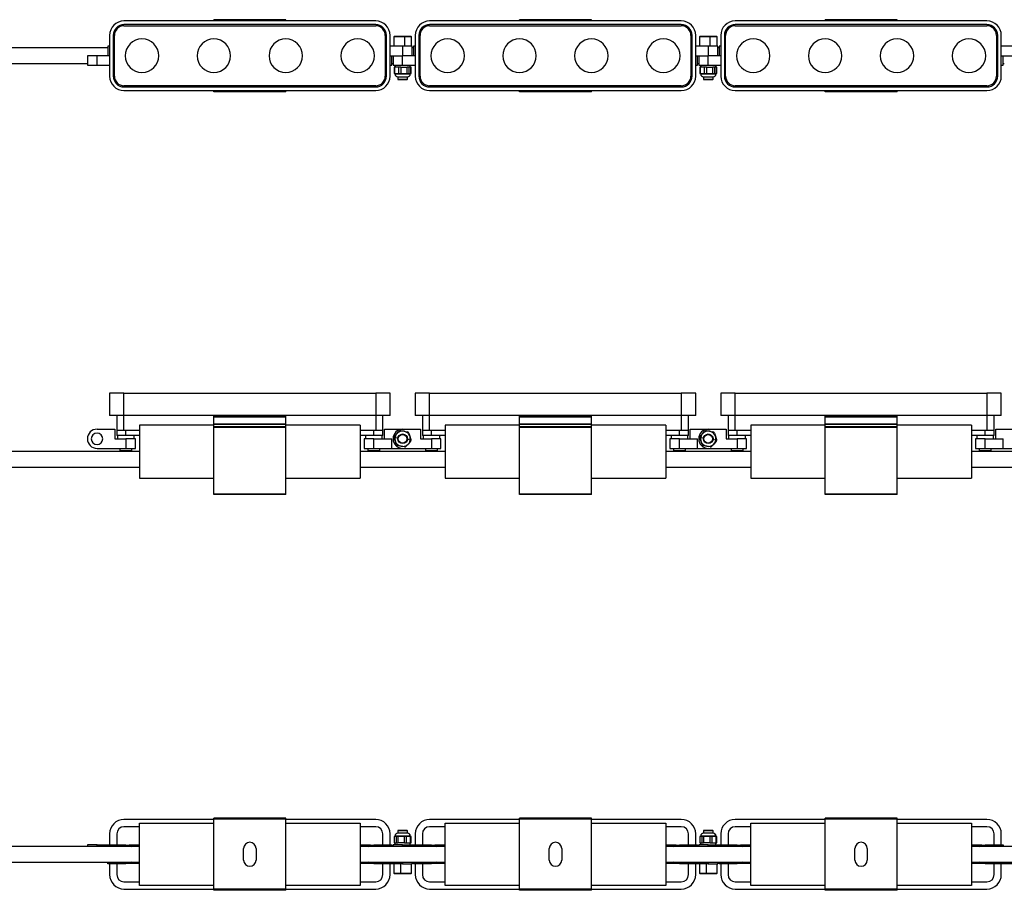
# Model space of a CAD drawing. Header units: millimetres. Extents: x -720 to 2929, y 431 to 795.
# Tile 5 of 15: x -309 to 102, y 431 to 795. Entities that reach past the tile are written whole.
import ezdxf

# ---------------------------------------------------------------- set-up
doc = ezdxf.new("R2010")
doc.units = ezdxf.units.MM

# ---------------------------------------------------------------- blocks, each defined once
blk = doc.blocks.new('Drawing View1')
at = {"color": 7, "linetype": 'Continuous', "lineweight": 25}
for p, q in [((311.45, 17.75), (206.45, 17.75)), ((273.95, 18.3), (243.95, 18.3)), ((243.95, 17.75), (243.95, 18.3)), ((273.95, 17.75), (273.95, 18.3)), ((438.95, 17.75), (333.95, 17.75)), ((401.45, 18.3), (371.45, 18.3)), ((371.45, 17.75), (371.45, 18.3)), ((401.45, 17.75), (401.45, 18.3)), ((566.45, 17.75), (461.45, 17.75)), ((528.95, 18.3), (498.95, 18.3)), ((498.95, 17.75), (498.95, 18.3)), ((528.95, 17.75), (528.95, 18.3)), ((311.45, 16.25), (206.45, 16.25)), ((206.45, 15.75), (311.45, 15.75)), ((438.95, 16.25), (333.95, 16.25)), ((333.95, 15.75), (438.95, 15.75)), ((566.45, 16.25), (461.45, 16.25)), ((461.45, 15.75), (566.45, 15.75)), ((200.45, 11.75), (200.45, -5.25)), ((201.95, 11.75), (201.95, -5.25)), ((202.45, -5.25), (202.45, 11.75)), ((315.45, 11.75), (315.45, -5.25)), ((315.95, -5.25), (315.95, 11.75)), ((317.45, -5.25), (317.45, 11.75)), ((319.17, 11.25), (319.03, 11.12)), ((319.03, 11.12), (319.03, 7.25)), ((323.42, 11.12), (319.03, 11.12)), ((323.4, 11.25), (319.17, 11.25)), ((323.42, 11.12), (323.4, 11.25)), ((326.23, 11.25), (323.4, 11.25)), ((323.42, 11.12), (323.42, 7.25)), ((326.37, 11.12), (323.42, 11.12)), ((326.37, 11.12), (326.23, 11.25)), ((326.37, 7.25), (326.37, 11.12)), ((327.95, 11.75), (327.95, -5.25)), ((329.45, 11.75), (329.45, -5.25)), ((329.95, -5.25), (329.95, 11.75)), ((442.95, 11.75), (442.95, -5.25)), ((443.45, -5.25), (443.45, 11.75)), ((444.95, -5.25), (444.95, 11.75)), ((446.67, 11.25), (446.53, 11.12)), ((446.53, 11.12), (446.53, 7.25)), ((450.92, 11.12), (446.53, 11.12)), ((450.9, 11.25), (446.67, 11.25)), ((450.92, 11.12), (450.9, 11.25)), ((453.73, 11.25), (450.9, 11.25)), ((450.92, 11.12), (450.92, 7.25)), ((453.87, 11.12), (450.92, 11.12)), ((453.87, 11.12), (453.73, 11.25)), ((453.87, 7.25), (453.87, 11.12)), ((455.45, 11.75), (455.45, -5.25)), ((456.95, 11.75), (456.95, -5.25)), ((457.45, -5.25), (457.45, 11.75)), ((570.45, 11.75), (570.45, -5.25)), ((570.95, -5.25), (570.95, 11.75)), ((572.45, -5.25), (572.45, 11.75)), ((199.7, 6.5), (0, 6.5)), ((199.7, 7.25), (199.7, 3.25)), ((200.45, 7.25), (199.7, 7.25)), ((322.7, 7.25), (317.45, 7.25)), ((322.7, 7.25), (322.7, 3.25)), ((326.7, 7.25), (322.7, 7.25)), ((326.7, 3.25), (326.7, 7.25)), ((327.2, 6.5), (326.7, 6.5)), ((327.2, 7.25), (327.2, 3.25)), ((327.95, 7.25), (327.2, 7.25)), ((450.2, 7.25), (444.95, 7.25)), ((450.2, 7.25), (450.2, 3.25)), ((454.2, 7.25), (450.2, 7.25)), ((454.2, 3.25), (454.2, 7.25)), ((454.7, 6.5), (454.2, 6.5)), ((454.7, 7.25), (454.7, 3.25)), ((455.45, 7.25), (454.7, 7.25)), ((577.7, 7.25), (572.45, 7.25)), ((0, 0), (191.2, 0)), ((191.2, 3.25), (191.2, -0.75)), ((195.2, 3.25), (191.2, 3.25)), ((195.2, -0.75), (195.2, 3.25)), ((200.45, 3.25), (195.2, 3.25)), ((317.45, 3.25), (322.7, 3.25)), ((318.2, -0.75), (318.2, 3.25)), ((318.2, 0), (318.7, 0)), ((318.7, 3.25), (318.7, -0.75)), ((322.7, -0.75), (322.7, 3.25)), ((327.95, 3.25), (322.7, 3.25)), ((444.95, 3.25), (450.2, 3.25)), ((445.7, -0.75), (445.7, 3.25)), ((445.7, 0), (446.2, 0)), ((446.2, 3.25), (446.2, -0.75)), ((450.2, -0.75), (450.2, 3.25)), ((455.45, 3.25), (450.2, 3.25)), ((572.45, 3.25), (577.7, 3.25)), ((573.2, -0.75), (573.2, 3.25)), ((573.2, 0), (573.7, 0)), ((191.2, -0.75), (195.2, -0.75)), ((195.2, -0.75), (200.45, -0.75)), ((317.45, -0.75), (318.2, -0.75)), ((318.7, -0.75), (322.7, -0.75)), ((319.17, -1.55), (319.17, -4.11)), ((319.37, -1.55), (319.17, -1.55)), ((319.37, -1.55), (319.37, -4.11)), ((321.16, -1.55), (319.37, -1.55)), ((319.5, -0.75), (319.5, -1.55)), ((319.55, -0.75), (319.55, -1.55)), ((321.16, -4.11), (321.16, -1.55)), ((321.92, -1.55), (321.16, -1.55)), ((321.92, -1.55), (321.92, -4.11)), ((321.92, -1.55), (324.64, -1.55)), ((322.7, -0.75), (327.95, -0.75)), ((324.64, -4.11), (324.64, -1.55)), ((325.25, -1.55), (324.64, -1.55)), ((325.25, -1.55), (325.25, -4.11)), ((326.18, -1.55), (325.25, -1.55)), ((325.9, -1.55), (325.9, -0.75)), ((326.18, -4.11), (326.18, -1.55)), ((326.23, -1.55), (326.18, -1.55)), ((326.23, -4.11), (326.23, -1.55)), ((444.95, -0.75), (445.7, -0.75)), ((446.2, -0.75), (450.2, -0.75)), ((446.67, -1.55), (446.67, -4.11)), ((446.87, -1.55), (446.67, -1.55)), ((446.87, -1.55), (446.87, -4.11)), ((448.66, -1.55), (446.87, -1.55)), ((447, -0.75), (447, -1.55)), ((447.05, -0.75), (447.05, -1.55)), ((448.66, -4.11), (448.66, -1.55)), ((449.42, -1.55), (448.66, -1.55)), ((449.42, -1.55), (449.42, -4.11)), ((449.42, -1.55), (452.14, -1.55)), ((450.2, -0.75), (455.45, -0.75)), ((452.14, -4.11), (452.14, -1.55)), ((452.75, -1.55), (452.14, -1.55)), ((452.75, -1.55), (452.75, -4.11)), ((453.68, -1.55), (452.75, -1.55)), ((453.4, -1.55), (453.4, -0.75)), ((453.68, -4.11), (453.68, -1.55)), ((453.73, -1.55), (453.68, -1.55)), ((453.73, -4.11), (453.73, -1.55)), ((572.45, -0.75), (573.2, -0.75)), ((319.17, -4.11), (319.37, -4.11)), ((319.37, -4.11), (320.26, -4.11)), ((319.5, -4.11), (319.5, -4.35)), ((319.5, -4.35), (319.55, -4.35)), ((319.55, -4.35), (319.55, -4.11)), ((319.55, -4.35), (319.56, -4.35)), ((319.56, -4.35), (325.9, -4.35)), ((320.26, -4.11), (321.16, -4.11)), ((320.7, -5.55), (320.7, -6.55)), ((320.7, -5.55), (320.73, -5.55)), ((320.7, -6.55), (320.9, -6.75)), ((320.7, -6.55), (324.7, -6.55)), ((320.73, -5.55), (324.7, -5.55)), ((320.73, -5.55), (320.73, -5.55)), ((324.5, -6.75), (320.9, -6.75)), ((321.16, -4.11), (321.92, -4.11)), ((321.92, -4.11), (323.28, -4.11)), ((323.28, -4.11), (324.64, -4.11)), ((324.5, -6.75), (324.7, -6.55)), ((324.64, -4.11), (325.25, -4.11)), ((324.7, -6.55), (324.7, -5.55)), ((325.25, -4.11), (325.72, -4.11)), ((325.72, -4.11), (326.18, -4.11)), ((325.9, -4.35), (325.9, -4.11)), ((326.18, -4.11), (326.23, -4.11)), ((446.67, -4.11), (446.87, -4.11)), ((446.87, -4.11), (447.76, -4.11)), ((447, -4.11), (447, -4.35)), ((447, -4.35), (447.05, -4.35)), ((447.05, -4.35), (447.05, -4.11)), ((447.05, -4.35), (447.06, -4.35)), ((447.06, -4.35), (453.4, -4.35)), ((447.76, -4.11), (448.66, -4.11)), ((448.2, -5.55), (448.2, -6.55)), ((448.2, -5.55), (448.23, -5.55)), ((448.2, -6.55), (448.4, -6.75)), ((448.2, -6.55), (452.2, -6.55)), ((448.23, -5.55), (452.2, -5.55)), ((448.23, -5.55), (448.23, -5.55)), ((452, -6.75), (448.4, -6.75)), ((448.66, -4.11), (449.42, -4.11)), ((449.42, -4.11), (450.78, -4.11)), ((450.78, -4.11), (452.14, -4.11)), ((452, -6.75), (452.2, -6.55)), ((452.14, -4.11), (452.75, -4.11)), ((452.2, -6.55), (452.2, -5.55)), ((452.75, -4.11), (453.22, -4.11)), ((453.22, -4.11), (453.68, -4.11)), ((453.4, -4.35), (453.4, -4.11)), ((453.68, -4.11), (453.73, -4.11)), ((311.45, -9.25), (206.45, -9.25)), ((206.45, -9.75), (311.45, -9.75)), ((206.45, -11.25), (311.45, -11.25)), ((243.95, -11.8), (243.95, -11.25)), ((273.95, -11.8), (243.95, -11.8)), ((273.95, -11.8), (273.95, -11.25)), ((438.95, -9.25), (333.95, -9.25)), ((333.95, -9.75), (438.95, -9.75)), ((333.95, -11.25), (438.95, -11.25)), ((371.45, -11.8), (371.45, -11.25)), ((401.45, -11.8), (371.45, -11.8)), ((401.45, -11.8), (401.45, -11.25)), ((566.45, -9.25), (461.45, -9.25)), ((461.45, -9.75), (566.45, -9.75)), ((461.45, -11.25), (566.45, -11.25)), ((498.95, -11.8), (498.95, -11.25)), ((528.95, -11.8), (498.95, -11.8)), ((528.95, -11.8), (528.95, -11.25))]:
    blk.add_line(p, q, dxfattribs=at)
for centre, radius, start, end in [((206.45, 11.75), 6, 90, 180), ((311.45, 11.75), 6, 0, 90), ((333.95, 11.75), 6, 90, 180), ((438.95, 11.75), 6, 0, 90), ((461.45, 11.75), 6, 90, 180), ((566.45, 11.75), 6, 0, 90), ((206.45, 11.75), 4.5, 90, 180), ((206.45, 11.75), 4, 90, 180), ((311.45, 11.75), 4.5, 0, 90), ((311.45, 11.75), 4, 0, 90), ((333.95, 11.75), 4.5, 90, 180), ((333.95, 11.75), 4, 90, 180), ((438.95, 11.75), 4.5, 0, 90), ((438.95, 11.75), 4, 0, 90), ((461.45, 11.75), 4.5, 90, 180), ((461.45, 11.75), 4, 90, 180), ((566.45, 11.75), 4.5, 0, 90), ((566.45, 11.75), 4, 0, 90), ((213.95, 3.25), 7, 90, 270), ((213.95, 3.25), 7, 270, 90), ((243.95, 3.25), 7, 90, 270), ((243.95, 3.25), 7, 270, 90), ((273.95, 3.25), 7, 90, 270), ((273.95, 3.25), 7, 270, 90), ((303.95, 3.25), 7, 90, 270), ((303.95, 3.25), 7, 270, 90), ((341.45, 3.25), 7, 90, 270), ((341.45, 3.25), 7, 270, 90), ((371.45, 3.25), 7, 90, 270), ((371.45, 3.25), 7, 270, 90), ((401.45, 3.25), 7, 90, 270), ((401.45, 3.25), 7, 270, 90), ((431.45, 3.25), 7, 90, 270), ((431.45, 3.25), 7, 270, 90), ((468.95, 3.25), 7, 90, 270), ((468.95, 3.25), 7, 270, 90), ((498.95, 3.25), 7, 90, 270), ((498.95, 3.25), 7, 270, 90), ((528.95, 3.25), 7, 90, 270), ((528.95, 3.25), 7, 270, 90), ((558.95, 3.25), 7, 90, 270), ((558.95, 3.25), 7, 270, 90), ((206.45, -5.25), 6, 180, 270), ((206.45, -5.25), 4.5, 180, 270), ((206.45, -5.25), 4, 180, 270), ((311.45, -5.25), 6, 270, 0), ((311.45, -5.25), 4.5, 270, 0), ((311.45, -5.25), 4, 270, 0), ((320.7, -4.35), 1.2, 180, 270), ((320.74, -4.36), 1.19, 179.5268, 269.5189), ((324.7, -4.35), 1.2, 270, 0), ((333.95, -5.25), 6, 180, 270), ((333.95, -5.25), 4.5, 180, 270), ((333.95, -5.25), 4, 180, 270), ((438.95, -5.25), 6, 270, 0), ((438.95, -5.25), 4.5, 270, 0), ((438.95, -5.25), 4, 270, 0), ((448.2, -4.35), 1.2, 180, 270), ((448.24, -4.36), 1.19, 179.5268, 269.5189), ((452.2, -4.35), 1.2, 270, 0), ((461.45, -5.25), 6, 180, 270), ((461.45, -5.25), 4.5, 180, 270), ((461.45, -5.25), 4, 180, 270), ((566.45, -5.25), 6, 270, 0), ((566.45, -5.25), 4.5, 270, 0), ((566.45, -5.25), 4, 270, 0)]:
    blk.add_arc(centre, radius, start, end, dxfattribs=at)
blk = doc.blocks.new('Drawing View2')
at = {"color": 7, "linetype": 'Continuous', "lineweight": 25}
for p, q in [((-73.5, 9.52), (-73.5, 0.22)), ((-67.5, 9.52), (-73.5, 9.52)), ((-67.5, 0.22), (-67.5, 9.52)), ((-67.5, 9.52), (37.5, 9.52)), ((37.5, 9.52), (37.5, 0.22)), ((43.5, 9.52), (37.5, 9.52)), ((43.5, 0.22), (43.5, 9.52)), ((54, 9.52), (54, 0.22)), ((60, 9.52), (54, 9.52)), ((60, 0.22), (60, 9.52)), ((60, 9.52), (165, 9.52)), ((165, 9.52), (165, 0.22)), ((171, 9.52), (165, 9.52)), ((171, 0.22), (171, 9.52)), ((181.5, 9.52), (181.5, 0.22)), ((187.5, 9.52), (181.5, 9.52)), ((187.5, 0.22), (187.5, 9.52)), ((187.5, 9.52), (292.5, 9.52)), ((292.5, 9.52), (292.5, 0.22)), ((298.5, 9.52), (292.5, 9.52)), ((298.5, 0.22), (298.5, 9.52)), ((-67.5, 0.22), (-73.5, 0.22)), ((-70.5, 0.22), (-70.5, -6.14)), ((37.5, 0.22), (-67.5, 0.22)), ((-67.5, -6.14), (-67.5, 0.22)), ((0, 0), (-30, 0)), ((-30, -0.5), (-30, 0)), ((0, -0.5), (0, 0)), ((43.5, 0.22), (37.5, 0.22)), ((37.5, 0.22), (37.5, -6.14)), ((40.5, -6.14), (40.5, 0.22)), ((60, 0.22), (54, 0.22)), ((57, 0.22), (57, -6.14)), ((165, 0.22), (60, 0.22)), ((60, -6.14), (60, 0.22)), ((127.5, 0), (97.5, 0)), ((97.5, -0.5), (97.5, 0)), ((127.5, -0.5), (127.5, 0)), ((171, 0.22), (165, 0.22)), ((165, 0.22), (165, -6.14)), ((168, -6.14), (168, 0.22)), ((187.5, 0.22), (181.5, 0.22)), ((184.5, 0.22), (184.5, -6.14)), ((292.5, 0.22), (187.5, 0.22)), ((187.5, -6.14), (187.5, 0.22)), ((255, 0), (225, 0)), ((225, -0.5), (225, 0)), ((255, -0.5), (255, 0)), ((298.5, 0.22), (292.5, 0.22)), ((292.5, 0.22), (292.5, -6.14)), ((295.5, -6.14), (295.5, 0.22)), ((-61, -3.84), (-61, -26.04)), ((-30, -3.84), (-61, -3.84)), ((0, -0.5), (-30, -0.5)), ((-30, -3.4), (-30, -0.5)), ((0, -3.4), (-30, -3.4)), ((-30, -3.61), (-30, -3.4)), ((0, -3.61), (-30, -3.61)), ((-30, -4.58), (-30, -3.61)), ((0, -3.4), (0, -0.5)), ((0, -3.61), (0, -3.4)), ((0, -4.58), (0, -3.61)), ((31, -3.84), (0, -3.84)), ((31, -3.84), (31, -26.04)), ((66.5, -3.84), (66.5, -26.04)), ((97.5, -3.84), (66.5, -3.84)), ((127.5, -0.5), (97.5, -0.5)), ((97.5, -3.4), (97.5, -0.5)), ((127.5, -3.4), (97.5, -3.4)), ((97.5, -3.61), (97.5, -3.4)), ((127.5, -3.61), (97.5, -3.61)), ((97.5, -4.58), (97.5, -3.61)), ((127.5, -3.4), (127.5, -0.5)), ((127.5, -3.61), (127.5, -3.4)), ((127.5, -4.58), (127.5, -3.61)), ((158.5, -3.84), (127.5, -3.84)), ((158.5, -3.84), (158.5, -26.04)), ((194, -3.84), (194, -26.04)), ((225, -3.84), (194, -3.84)), ((255, -0.5), (225, -0.5)), ((225, -3.4), (225, -0.5)), ((255, -3.4), (225, -3.4)), ((225, -3.61), (225, -3.4)), ((255, -3.61), (225, -3.61)), ((225, -4.58), (225, -3.61)), ((255, -3.4), (255, -0.5)), ((255, -3.61), (255, -3.4)), ((255, -4.58), (255, -3.61)), ((286, -3.84), (255, -3.84)), ((286, -3.84), (286, -26.04)), ((-78.75, -5.54), (-71.25, -5.54)), ((-71.25, -5.54), (-71.25, -9.54)), ((-70.5, -6.14), (-70.5, -8.14)), ((-67.5, -6.14), (-70.5, -6.14)), ((-66.75, -8.14), (-70.5, -8.14)), ((-70.25, -8.14), (-70.25, -9.54)), ((-61, -6.14), (-67.5, -6.14)), ((-66.75, -8.14), (-66.75, -6.14)), ((-61, -8.14), (-66.75, -8.14)), ((-63.25, -9.54), (-63.25, -8.14)), ((0, -4.58), (-30, -4.58)), ((-30, -4.79), (-30, -4.58)), ((0, -4.79), (-30, -4.79)), ((-30, -32.64), (-30, -4.79)), ((0, -4.79), (0, -4.58)), ((0, -32.64), (0, -4.79)), ((37.5, -6.14), (31, -6.14)), ((36.75, -8.14), (31, -8.14)), ((33.25, -8.14), (33.25, -9.54)), ((36.75, -8.14), (36.75, -6.14)), ((40.5, -8.14), (36.75, -8.14)), ((40.5, -6.14), (37.5, -6.14)), ((40.25, -9.54), (40.25, -8.14)), ((40.5, -8.14), (40.5, -6.14)), ((41.25, -5.54), (48.75, -5.54)), ((41.25, -9.54), (41.25, -5.54)), ((45.42, -8.52), (46.31, -7.47)), ((46.31, -7.47), (47.21, -6.41)), ((47.97, -6.15), (49.33, -6.4)), ((48.75, -5.54), (56.25, -5.54)), ((49.33, -6.4), (50.69, -6.65)), ((51.3, -7.17), (51.77, -8.47)), ((56.25, -5.54), (56.25, -9.54)), ((57, -6.14), (57, -8.14)), ((60, -6.14), (57, -6.14)), ((60.75, -8.14), (57, -8.14)), ((57.25, -8.14), (57.25, -9.54)), ((66.5, -6.14), (60, -6.14)), ((60.75, -8.14), (60.75, -6.14)), ((66.5, -8.14), (60.75, -8.14)), ((64.25, -9.54), (64.25, -8.14)), ((127.5, -4.58), (97.5, -4.58)), ((97.5, -4.79), (97.5, -4.58)), ((127.5, -4.79), (97.5, -4.79)), ((97.5, -32.64), (97.5, -4.79)), ((127.5, -4.79), (127.5, -4.58)), ((127.5, -32.64), (127.5, -4.79)), ((165, -6.14), (158.5, -6.14)), ((164.25, -8.14), (158.5, -8.14)), ((160.75, -8.14), (160.75, -9.54)), ((164.25, -8.14), (164.25, -6.14)), ((168, -8.14), (164.25, -8.14)), ((168, -6.14), (165, -6.14)), ((167.75, -9.54), (167.75, -8.14)), ((168, -8.14), (168, -6.14)), ((168.75, -9.54), (168.75, -5.54)), ((168.75, -5.54), (176.25, -5.54)), ((172.92, -8.52), (173.81, -7.47)), ((173.81, -7.47), (174.71, -6.41)), ((175.47, -6.15), (176.83, -6.4)), ((176.25, -5.54), (183.75, -5.54)), ((176.83, -6.4), (178.19, -6.65)), ((178.8, -7.17), (179.27, -8.47)), ((183.75, -5.54), (183.75, -9.54)), ((184.5, -6.14), (184.5, -8.14)), ((187.5, -6.14), (184.5, -6.14)), ((188.25, -8.14), (184.5, -8.14)), ((184.75, -8.14), (184.75, -9.54)), ((194, -6.14), (187.5, -6.14)), ((188.25, -8.14), (188.25, -6.14)), ((194, -8.14), (188.25, -8.14)), ((191.75, -9.54), (191.75, -8.14)), ((255, -4.58), (225, -4.58)), ((225, -4.79), (225, -4.58)), ((255, -4.79), (225, -4.79)), ((225, -32.64), (225, -4.79)), ((255, -4.79), (255, -4.58)), ((255, -32.64), (255, -4.79)), ((292.5, -6.14), (286, -6.14)), ((291.75, -8.14), (286, -8.14)), ((288.25, -8.14), (288.25, -9.54)), ((291.75, -8.14), (291.75, -6.14)), ((295.5, -8.14), (291.75, -8.14)), ((295.5, -6.14), (292.5, -6.14)), ((295.25, -9.54), (295.25, -8.14)), ((295.5, -8.14), (295.5, -6.14)), ((296.25, -5.54), (303.75, -5.54)), ((296.25, -9.54), (296.25, -5.54)), ((-71.25, -9.54), (-66.75, -9.54)), ((-66.75, -9.54), (-66.75, -13.54)), ((-62.75, -9.54), (-66.75, -9.54)), ((-62.75, -13.54), (-62.75, -9.54)), ((32.75, -9.54), (32.75, -13.54)), ((36.75, -9.54), (32.75, -9.54)), ((36.75, -13.54), (36.75, -9.54)), ((36.75, -9.54), (44.25, -9.54)), ((44.25, -13.54), (44.25, -9.54)), ((45.73, -10.62), (45.27, -9.31)), ((45.6, -8.97), (46.78, -9.18)), ((46.2, -11.92), (45.73, -10.62)), ((51.19, -11.62), (50.29, -12.67)), ((51.9, -10.12), (50.72, -9.91)), ((52.08, -10.57), (51.19, -11.62)), ((51.77, -8.47), (52.23, -9.78)), ((56.25, -9.54), (60.75, -9.54)), ((60.75, -9.54), (60.75, -13.54)), ((64.75, -9.54), (60.75, -9.54)), ((64.75, -13.54), (64.75, -9.54)), ((160.25, -9.54), (160.25, -13.54)), ((164.25, -9.54), (160.25, -9.54)), ((164.25, -13.54), (164.25, -9.54)), ((164.25, -9.54), (171.75, -9.54)), ((171.75, -13.54), (171.75, -9.54)), ((173.23, -10.62), (172.77, -9.31)), ((173.1, -8.97), (174.28, -9.18)), ((173.7, -11.92), (173.23, -10.62)), ((178.69, -11.62), (177.79, -12.67)), ((179.4, -10.12), (178.22, -9.91)), ((179.58, -10.57), (178.69, -11.62)), ((179.27, -8.47), (179.73, -9.78)), ((183.75, -9.54), (188.25, -9.54)), ((188.25, -9.54), (188.25, -13.54)), ((192.25, -9.54), (188.25, -9.54)), ((192.25, -13.54), (192.25, -9.54)), ((287.75, -9.54), (287.75, -13.54)), ((291.75, -9.54), (287.75, -9.54)), ((291.75, -13.54), (291.75, -9.54)), ((291.75, -9.54), (299.25, -9.54)), ((299.25, -13.54), (299.25, -9.54)), ((-61, -14.89), (-273.95, -14.89)), ((-78.75, -13.54), (-66.75, -13.54)), ((-69.25, -13.54), (-69.25, -14.54)), ((-64.25, -14.54), (-69.25, -14.54)), ((-66.75, -13.54), (-62.75, -13.54)), ((-64.25, -14.54), (-64.25, -13.54)), ((66.5, -14.89), (31, -14.89)), ((32.75, -13.54), (36.75, -13.54)), ((34.25, -13.54), (34.25, -14.54)), ((39.25, -14.54), (34.25, -14.54)), ((36.75, -13.54), (44.25, -13.54)), ((39.25, -14.54), (39.25, -13.54)), ((44.25, -13.54), (48.75, -13.54)), ((48.17, -12.69), (46.81, -12.44)), ((49.53, -12.94), (48.17, -12.69)), ((48.75, -13.54), (60.75, -13.54)), ((58.25, -13.54), (58.25, -14.54)), ((63.25, -14.54), (58.25, -14.54)), ((60.75, -13.54), (64.75, -13.54)), ((63.25, -14.54), (63.25, -13.54)), ((194, -14.89), (158.5, -14.89)), ((160.25, -13.54), (164.25, -13.54)), ((161.75, -13.54), (161.75, -14.54)), ((166.75, -14.54), (161.75, -14.54)), ((164.25, -13.54), (171.75, -13.54)), ((166.75, -14.54), (166.75, -13.54)), ((171.75, -13.54), (176.25, -13.54)), ((175.67, -12.69), (174.31, -12.44)), ((177.03, -12.94), (175.67, -12.69)), ((176.25, -13.54), (188.25, -13.54)), ((185.75, -13.54), (185.75, -14.54)), ((190.75, -14.54), (185.75, -14.54)), ((188.25, -13.54), (192.25, -13.54)), ((190.75, -14.54), (190.75, -13.54)), ((321.5, -14.89), (286, -14.89)), ((287.75, -13.54), (291.75, -13.54)), ((289.25, -13.54), (289.25, -14.54)), ((294.25, -14.54), (289.25, -14.54)), ((291.75, -13.54), (299.25, -13.54)), ((294.25, -14.54), (294.25, -13.54)), ((299.25, -13.54), (303.75, -13.54)), ((-273.95, -21.39), (-61, -21.39)), ((31, -21.39), (66.5, -21.39)), ((158.5, -21.39), (194, -21.39)), ((286, -21.39), (321.5, -21.39)), ((-61, -26.04), (-30, -26.04)), ((0, -26.04), (31, -26.04)), ((66.5, -26.04), (97.5, -26.04)), ((127.5, -26.04), (158.5, -26.04)), ((194, -26.04), (225, -26.04)), ((255, -26.04), (286, -26.04)), ((0, -32.64), (-30, -32.64)), ((-30, -32.84), (-30, -32.64)), ((0, -32.84), (-30, -32.84)), ((0, -32.84), (0, -32.64)), ((127.5, -32.64), (97.5, -32.64)), ((97.5, -32.84), (97.5, -32.64)), ((127.5, -32.84), (97.5, -32.84)), ((127.5, -32.84), (127.5, -32.64)), ((255, -32.64), (225, -32.64)), ((225, -32.84), (225, -32.64)), ((255, -32.84), (225, -32.84)), ((255, -32.84), (255, -32.64))]:
    blk.add_line(p, q, dxfattribs=at)
for centre, radius in [((48.75, -9.54), 2), ((48.75, -9.54), 1.8), ((176.25, -9.54), 2), ((176.25, -9.54), 1.8)]:
    blk.add_circle(centre, radius, dxfattribs=at)
for centre, radius, start, end in [((-78.75, -9.54), 4, 90, 270), ((-78.75, -9.54), 2.4, 0, 180), ((48.75, -9.54), 4, 90, 270), ((48.75, -9.54), 3.2, 349.5715, 169.2807), ((47.82, -6.93), 0.8, 79.5715, 139.5715), ((50.55, -7.44), 0.8, 19.5715, 79.5715), ((176.25, -9.54), 4, 90, 270), ((176.25, -9.54), 3.2, 349.5715, 169.2807), ((175.32, -6.93), 0.8, 79.5715, 139.5715), ((178.05, -7.44), 0.8, 19.5715, 79.5715), ((-78.75, -9.54), 2.4, 180, 0), ((46.02, -9.04), 0.8, 139.5715, 199.5715), ((48.75, -9.54), 3.2, 169.5715, 349.2807), ((48.75, -9.54), 3.2, 169.2807, 169.5715), ((46.95, -11.65), 0.8, 199.5715, 259.5715), ((48.75, -9.54), 3.2, 349.2807, 349.5715), ((51.48, -10.05), 0.8, 319.5715, 19.5715), ((173.52, -9.04), 0.8, 139.5715, 199.5715), ((176.25, -9.54), 3.2, 169.5715, 349.2807), ((176.25, -9.54), 3.2, 169.2807, 169.5715), ((174.45, -11.65), 0.8, 199.5715, 259.5715), ((176.25, -9.54), 3.2, 349.2807, 349.5715), ((178.98, -10.05), 0.8, 319.5715, 19.5715), ((49.68, -12.16), 0.8, 259.5715, 319.5715), ((177.18, -12.16), 0.8, 259.5715, 319.5715)]:
    blk.add_arc(centre, radius, start, end, dxfattribs=at)
blk = doc.blocks.new('Drawing View3')
at = {"color": 7, "linetype": 'Continuous', "lineweight": 25}
for p, q in [((243.95, 17.75), (206.45, 17.75)), ((273.95, 18.3), (243.95, 18.3)), ((243.95, 18.28), (243.95, 18.3)), ((273.95, 18.28), (243.95, 18.28)), ((243.95, 18.07), (243.95, 18.28)), ((273.95, 18.07), (243.95, 18.07)), ((243.95, 18.05), (243.95, 18.07)), ((273.95, 18.05), (243.95, 18.05)), ((243.95, 17.85), (243.95, 18.05)), ((273.95, 17.85), (243.95, 17.85)), ((243.95, -11.35), (243.95, 17.85)), ((273.95, 18.28), (273.95, 18.3)), ((273.95, 18.07), (273.95, 18.28)), ((273.95, 18.05), (273.95, 18.07)), ((273.95, 17.85), (273.95, 18.05)), ((273.95, -11.35), (273.95, 17.85)), ((311.45, 17.75), (273.95, 17.75)), ((371.45, 17.75), (333.95, 17.75)), ((401.45, 18.3), (371.45, 18.3)), ((371.45, 18.28), (371.45, 18.3)), ((401.45, 18.28), (371.45, 18.28)), ((371.45, 18.07), (371.45, 18.28)), ((401.45, 18.07), (371.45, 18.07)), ((371.45, 18.05), (371.45, 18.07)), ((401.45, 18.05), (371.45, 18.05)), ((371.45, 17.85), (371.45, 18.05)), ((401.45, 17.85), (371.45, 17.85)), ((371.45, -11.35), (371.45, 17.85)), ((401.45, 18.28), (401.45, 18.3)), ((401.45, 18.07), (401.45, 18.28)), ((401.45, 18.05), (401.45, 18.07)), ((401.45, 17.85), (401.45, 18.05)), ((401.45, -11.35), (401.45, 17.85)), ((438.95, 17.75), (401.45, 17.75)), ((498.95, 17.75), (461.45, 17.75)), ((528.95, 18.3), (498.95, 18.3)), ((498.95, 18.28), (498.95, 18.3)), ((528.95, 18.28), (498.95, 18.28)), ((498.95, 18.07), (498.95, 18.28)), ((528.95, 18.07), (498.95, 18.07)), ((498.95, 18.05), (498.95, 18.07)), ((528.95, 18.05), (498.95, 18.05)), ((498.95, 17.85), (498.95, 18.05)), ((528.95, 17.85), (498.95, 17.85)), ((498.95, -11.35), (498.95, 17.85)), ((528.95, 18.28), (528.95, 18.3)), ((528.95, 18.07), (528.95, 18.28)), ((528.95, 18.05), (528.95, 18.07)), ((528.95, 17.85), (528.95, 18.05)), ((528.95, -11.35), (528.95, 17.85)), ((566.45, 17.75), (528.95, 17.75)), ((212.95, 14.75), (206.45, 14.75)), ((212.95, 16.25), (243.95, 16.25)), ((212.95, -9.75), (212.95, 16.25)), ((273.95, 16.25), (304.95, 16.25)), ((304.95, 16.25), (304.95, -9.75)), ((311.45, 14.75), (304.95, 14.75)), ((320.9, 13.25), (320.7, 13.05)), ((320.7, 13.05), (320.7, 12.05)), ((322.31, 13.05), (320.7, 13.05)), ((320.9, 13.25), (322.34, 13.25)), ((324.7, 13.05), (322.31, 13.05)), ((322.34, 13.25), (324.5, 13.25)), ((324.7, 13.05), (324.5, 13.25)), ((324.7, 12.05), (324.7, 13.05)), ((340.45, 14.75), (333.95, 14.75)), ((340.45, -9.75), (340.45, 16.25)), ((340.45, 16.25), (371.45, 16.25)), ((401.45, 16.25), (432.45, 16.25)), ((432.45, 16.25), (432.45, -9.75)), ((438.95, 14.75), (432.45, 14.75)), ((448.4, 13.25), (448.2, 13.05)), ((448.2, 13.05), (448.2, 12.05)), ((449.81, 13.05), (448.2, 13.05)), ((448.4, 13.25), (449.84, 13.25)), ((452.2, 13.05), (449.81, 13.05)), ((449.84, 13.25), (452, 13.25)), ((452.2, 13.05), (452, 13.25)), ((452.2, 12.05), (452.2, 13.05)), ((467.95, 14.75), (461.45, 14.75)), ((467.95, 16.25), (498.95, 16.25)), ((467.95, -9.75), (467.95, 16.25)), ((528.95, 16.25), (559.95, 16.25)), ((559.95, 16.25), (559.95, -9.75)), ((566.45, 14.75), (559.95, 14.75)), ((200.45, 11.75), (200.45, 7.25)), ((203.45, 11.75), (203.45, 7.25)), ((314.45, 7.25), (314.45, 11.75)), ((317.45, 7.25), (317.45, 11.75)), ((319.17, 10.61), (319.17, 8.05)), ((319.22, 10.61), (319.17, 10.61)), ((319.22, 10.61), (319.22, 8.05)), ((319.68, 10.61), (319.22, 10.61)), ((319.5, 10.85), (319.5, 10.61)), ((325.84, 10.85), (319.5, 10.85)), ((320.15, 10.61), (319.68, 10.61)), ((320.15, 8.05), (320.15, 10.61)), ((320.76, 10.61), (320.15, 10.61)), ((324.67, 12.05), (320.7, 12.05)), ((320.76, 10.61), (320.76, 8.05)), ((322.12, 10.61), (320.76, 10.61)), ((323.48, 10.61), (322.12, 10.61)), ((323.48, 8.05), (323.48, 10.61)), ((324.24, 10.61), (323.48, 10.61)), ((324.24, 10.61), (324.24, 8.05)), ((325.14, 10.61), (324.24, 10.61)), ((324.67, 12.05), (324.67, 12.05)), ((324.7, 12.05), (324.67, 12.05)), ((326.03, 10.61), (325.14, 10.61)), ((325.85, 10.85), (325.84, 10.85)), ((325.85, 10.85), (325.85, 10.61)), ((325.9, 10.85), (325.85, 10.85)), ((325.9, 10.61), (325.9, 10.85)), ((326.03, 8.05), (326.03, 10.61)), ((326.23, 10.61), (326.03, 10.61)), ((326.23, 8.05), (326.23, 10.61)), ((327.95, 11.75), (327.95, 7.25)), ((330.95, 11.75), (330.95, 7.25)), ((441.95, 7.25), (441.95, 11.75)), ((444.95, 7.25), (444.95, 11.75)), ((446.67, 10.61), (446.67, 8.05)), ((446.72, 10.61), (446.67, 10.61)), ((446.72, 10.61), (446.72, 8.05)), ((447.18, 10.61), (446.72, 10.61)), ((447, 10.85), (447, 10.61)), ((453.34, 10.85), (447, 10.85)), ((447.65, 10.61), (447.18, 10.61)), ((447.65, 8.05), (447.65, 10.61)), ((448.26, 10.61), (447.65, 10.61)), ((452.17, 12.05), (448.2, 12.05)), ((448.26, 10.61), (448.26, 8.05)), ((449.62, 10.61), (448.26, 10.61)), ((450.98, 10.61), (449.62, 10.61)), ((450.98, 8.05), (450.98, 10.61)), ((451.74, 10.61), (450.98, 10.61)), ((451.74, 10.61), (451.74, 8.05)), ((452.64, 10.61), (451.74, 10.61)), ((452.17, 12.05), (452.17, 12.05)), ((452.2, 12.05), (452.17, 12.05)), ((453.53, 10.61), (452.64, 10.61)), ((453.35, 10.85), (453.34, 10.85)), ((453.35, 10.85), (453.35, 10.61)), ((453.4, 10.85), (453.35, 10.85)), ((453.4, 10.61), (453.4, 10.85)), ((453.53, 8.05), (453.53, 10.61)), ((453.73, 10.61), (453.53, 10.61)), ((453.73, 8.05), (453.73, 10.61)), ((455.45, 11.75), (455.45, 7.25)), ((458.45, 11.75), (458.45, 7.25)), ((569.45, 7.25), (569.45, 11.75)), ((572.45, 7.25), (572.45, 11.75)), ((212.95, 6.5), (0, 6.5)), ((191.2, 7.25), (191.2, 6.5)), ((195.2, 7.25), (191.2, 7.25)), ((195.2, 7.25), (207.2, 7.25)), ((195.2, 6.5), (195.2, 7.25)), ((212.95, 7), (208.59, 7)), ((256.35, 0.85), (256.35, 5.65)), ((261.55, 5.65), (261.55, 0.85)), ((309.31, 7), (304.95, 7)), ((340.45, 6.5), (304.95, 6.5)), ((310.7, 7.25), (318.2, 7.25)), ((318.2, 7.25), (318.2, 6.5)), ((318.7, 7.25), (318.7, 6.5)), ((322.7, 7.25), (318.7, 7.25)), ((319.17, 8.05), (319.22, 8.05)), ((319.22, 8.05), (320.15, 8.05)), ((319.5, 8.05), (319.5, 7.25)), ((320.15, 8.05), (320.76, 8.05)), ((323.48, 8.05), (320.76, 8.05)), ((322.7, 7.25), (334.7, 7.25)), ((322.7, 6.5), (322.7, 7.25)), ((323.48, 8.05), (324.24, 8.05)), ((324.24, 8.05), (326.03, 8.05)), ((325.85, 7.25), (325.85, 8.05)), ((325.9, 7.25), (325.9, 8.05)), ((326.03, 8.05), (326.23, 8.05)), ((340.45, 7), (336.09, 7)), ((383.85, 0.85), (383.85, 5.65)), ((389.05, 5.65), (389.05, 0.85)), ((436.81, 7), (432.45, 7)), ((467.95, 6.5), (432.45, 6.5)), ((438.2, 7.25), (445.7, 7.25)), ((445.7, 7.25), (445.7, 6.5)), ((446.2, 7.25), (446.2, 6.5)), ((450.2, 7.25), (446.2, 7.25)), ((446.67, 8.05), (446.72, 8.05)), ((446.72, 8.05), (447.65, 8.05)), ((447, 8.05), (447, 7.25)), ((447.65, 8.05), (448.26, 8.05)), ((450.98, 8.05), (448.26, 8.05)), ((450.2, 7.25), (462.2, 7.25)), ((450.2, 6.5), (450.2, 7.25)), ((450.98, 8.05), (451.74, 8.05)), ((451.74, 8.05), (453.53, 8.05)), ((453.35, 7.25), (453.35, 8.05)), ((453.4, 7.25), (453.4, 8.05)), ((453.53, 8.05), (453.73, 8.05)), ((467.95, 7), (463.59, 7)), ((511.35, 0.85), (511.35, 5.65)), ((516.55, 5.65), (516.55, 0.85)), ((564.31, 7), (559.95, 7)), ((595.45, 6.5), (559.95, 6.5)), ((565.7, 7.25), (573.2, 7.25)), ((573.2, 7.25), (573.2, 6.5)), ((0, 0), (212.95, 0)), ((199.7, -0.75), (199.7, 0)), ((304.95, 0), (340.45, 0)), ((322.7, 0), (322.7, -0.75)), ((326.7, -0.75), (326.7, 0)), ((327.2, -0.75), (327.2, 0)), ((432.45, 0), (467.95, 0)), ((450.2, 0), (450.2, -0.75)), ((454.2, -0.75), (454.2, 0)), ((454.7, -0.75), (454.7, 0)), ((559.95, 0), (595.45, 0)), ((207.2, -0.75), (199.7, -0.75)), ((200.45, -0.75), (200.45, -5.25)), ((203.45, -0.75), (203.45, -5.25)), ((208.59, -0.5), (212.95, -0.5)), ((304.95, -0.5), (309.31, -0.5)), ((322.7, -0.75), (310.7, -0.75)), ((314.45, -5.25), (314.45, -0.75)), ((317.45, -5.25), (317.45, -0.75)), ((319.03, -0.75), (319.03, -4.62)), ((321.98, -4.62), (321.98, -0.75)), ((322.7, -0.75), (326.7, -0.75)), ((326.37, -4.62), (326.37, -0.75)), ((334.7, -0.75), (327.2, -0.75)), ((327.95, -0.75), (327.95, -5.25)), ((330.95, -0.75), (330.95, -5.25)), ((336.09, -0.5), (340.45, -0.5)), ((432.45, -0.5), (436.81, -0.5)), ((450.2, -0.75), (438.2, -0.75)), ((441.95, -5.25), (441.95, -0.75)), ((444.95, -5.25), (444.95, -0.75)), ((446.53, -0.75), (446.53, -4.62)), ((449.48, -4.62), (449.48, -0.75)), ((450.2, -0.75), (454.2, -0.75)), ((453.87, -4.62), (453.87, -0.75)), ((462.2, -0.75), (454.7, -0.75)), ((455.45, -0.75), (455.45, -5.25)), ((458.45, -0.75), (458.45, -5.25)), ((463.59, -0.5), (467.95, -0.5)), ((559.95, -0.5), (564.31, -0.5)), ((577.7, -0.75), (565.7, -0.75)), ((569.45, -5.25), (569.45, -0.75)), ((572.45, -5.25), (572.45, -0.75)), ((319.03, -4.62), (319.17, -4.75)), ((319.03, -4.62), (321.98, -4.62)), ((319.17, -4.75), (322, -4.75)), ((321.98, -4.62), (326.37, -4.62)), ((321.98, -4.62), (322, -4.75)), ((322, -4.75), (326.23, -4.75)), ((326.23, -4.75), (326.37, -4.62)), ((446.53, -4.62), (446.67, -4.75)), ((446.53, -4.62), (449.48, -4.62)), ((446.67, -4.75), (449.5, -4.75)), ((449.48, -4.62), (453.87, -4.62)), ((449.48, -4.62), (449.5, -4.75)), ((449.5, -4.75), (453.73, -4.75)), ((453.73, -4.75), (453.87, -4.62)), ((206.45, -8.25), (212.95, -8.25)), ((206.45, -11.25), (243.95, -11.25)), ((243.95, -9.75), (212.95, -9.75)), ((273.95, -11.35), (243.95, -11.35)), ((243.95, -11.55), (243.95, -11.35)), ((273.95, -11.55), (243.95, -11.55)), ((243.95, -11.57), (243.95, -11.55)), ((273.95, -11.57), (243.95, -11.57)), ((243.95, -11.78), (243.95, -11.57)), ((273.95, -11.78), (243.95, -11.78)), ((243.95, -11.8), (243.95, -11.78)), ((273.95, -11.8), (243.95, -11.8)), ((304.95, -9.75), (273.95, -9.75)), ((273.95, -11.25), (311.45, -11.25)), ((273.95, -11.55), (273.95, -11.35)), ((273.95, -11.57), (273.95, -11.55)), ((273.95, -11.78), (273.95, -11.57)), ((273.95, -11.8), (273.95, -11.78)), ((304.95, -8.25), (311.45, -8.25)), ((333.95, -8.25), (340.45, -8.25)), ((333.95, -11.25), (371.45, -11.25)), ((371.45, -9.75), (340.45, -9.75)), ((401.45, -11.35), (371.45, -11.35)), ((371.45, -11.55), (371.45, -11.35)), ((401.45, -11.55), (371.45, -11.55)), ((371.45, -11.57), (371.45, -11.55)), ((401.45, -11.57), (371.45, -11.57)), ((371.45, -11.78), (371.45, -11.57)), ((401.45, -11.78), (371.45, -11.78)), ((371.45, -11.8), (371.45, -11.78)), ((401.45, -11.8), (371.45, -11.8)), ((432.45, -9.75), (401.45, -9.75)), ((401.45, -11.25), (438.95, -11.25)), ((401.45, -11.55), (401.45, -11.35)), ((401.45, -11.57), (401.45, -11.55)), ((401.45, -11.78), (401.45, -11.57)), ((401.45, -11.8), (401.45, -11.78)), ((432.45, -8.25), (438.95, -8.25)), ((461.45, -8.25), (467.95, -8.25)), ((461.45, -11.25), (498.95, -11.25)), ((498.95, -9.75), (467.95, -9.75)), ((528.95, -11.35), (498.95, -11.35)), ((498.95, -11.55), (498.95, -11.35)), ((528.95, -11.55), (498.95, -11.55)), ((498.95, -11.57), (498.95, -11.55)), ((528.95, -11.57), (498.95, -11.57)), ((498.95, -11.78), (498.95, -11.57)), ((528.95, -11.78), (498.95, -11.78)), ((498.95, -11.8), (498.95, -11.78)), ((528.95, -11.8), (498.95, -11.8)), ((559.95, -9.75), (528.95, -9.75)), ((528.95, -11.25), (566.45, -11.25)), ((528.95, -11.55), (528.95, -11.35)), ((528.95, -11.57), (528.95, -11.55)), ((528.95, -11.78), (528.95, -11.57)), ((528.95, -11.8), (528.95, -11.78)), ((559.95, -8.25), (566.45, -8.25))]:
    blk.add_line(p, q, dxfattribs=at)
at = {"color": 7, "linetype": 'Continuous', "lineweight": 25, "flags": 128}
for points in [[(207.2, 7.25), (208.44, 7.05), (209.53, 6.5)], [(308.37, 6.5), (309.46, 7.05), (310.7, 7.25)], [(334.7, 7.25), (335.94, 7.05), (337.03, 6.5)], [(435.87, 6.5), (436.96, 7.05), (438.2, 7.25)], [(462.2, 7.25), (463.44, 7.05), (464.53, 6.5)], [(563.37, 6.5), (564.46, 7.05), (565.7, 7.25)], [(209.53, 0), (208.44, -0.55), (207.2, -0.75)], [(310.7, -0.75), (309.46, -0.55), (308.37, 0)], [(337.03, 0), (335.94, -0.55), (334.7, -0.75)], [(438.2, -0.75), (436.96, -0.55), (435.87, 0)], [(464.53, 0), (463.44, -0.55), (462.2, -0.75)], [(565.7, -0.75), (564.46, -0.55), (563.37, 0)]]:
    blk.add_lwpolyline(points, dxfattribs=at)
at = {"color": 7, "linetype": 'Continuous', "lineweight": 25}
for centre, radius, start, end in [((206.45, 11.75), 6, 90, 180), ((311.45, 11.75), 6, 0, 90), ((333.95, 11.75), 6, 90, 180), ((438.95, 11.75), 6, 0, 90), ((461.45, 11.75), 6, 90, 180), ((566.45, 11.75), 6, 0, 90), ((206.45, 11.75), 3, 90, 180), ((311.45, 11.75), 3, 0, 90), ((333.95, 11.75), 3, 90, 180), ((438.95, 11.75), 3, 0, 90), ((461.45, 11.75), 3, 90, 180), ((566.45, 11.75), 3, 0, 90), ((258.95, 5.65), 2.6, 0, 180), ((320.7, 10.85), 1.2, 90, 180), ((324.66, 10.86), 1.19, 359.5268, 89.5189), ((324.7, 10.85), 1.2, 0, 90), ((386.45, 5.65), 2.6, 0, 180), ((448.2, 10.85), 1.2, 90, 180), ((452.16, 10.86), 1.19, 359.5268, 89.5189), ((452.2, 10.85), 1.2, 0, 90), ((513.95, 5.65), 2.6, 0, 180), ((258.95, 0.85), 2.6, 180, 0), ((386.45, 0.85), 2.6, 180, 0), ((513.95, 0.85), 2.6, 180, 0), ((206.45, -5.25), 6, 180, 270), ((206.45, -5.25), 3, 180, 270), ((311.45, -5.25), 3, 270, 0), ((311.45, -5.25), 6, 270, 0), ((333.95, -5.25), 6, 180, 270), ((333.95, -5.25), 3, 180, 270), ((438.95, -5.25), 3, 270, 0), ((438.95, -5.25), 6, 270, 0), ((461.45, -5.25), 6, 180, 270), ((461.45, -5.25), 3, 180, 270), ((566.45, -5.25), 3, 270, 0), ((566.45, -5.25), 6, 270, 0)]:
    blk.add_arc(centre, radius, start, end, dxfattribs=at)

msp = doc.modelspace()

# ---------------------------------------------------------------- block references
at = {"color": 7, "linetype": 'Continuous', "lineweight": 25}
for name, p in [('Drawing View1', (-471.93, 776.38)), ('Drawing View2', (-197.98, 629.33)), ('Drawing View3', (-471.93, 443.16))]:
    msp.add_blockref(name, p, dxfattribs=at)

doc.saveas('drawing.dxf')
